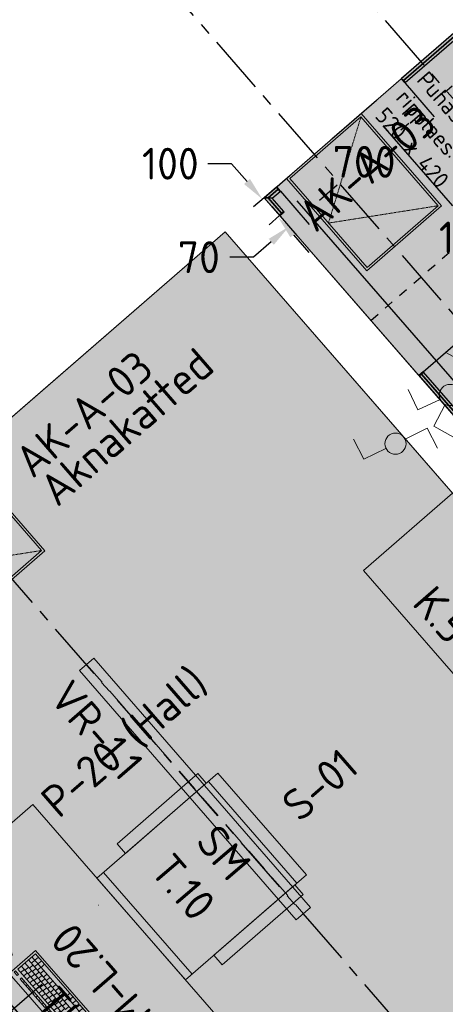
# Model space of a CAD drawing. Header units: millimetres. Extents: x -3074 to 179405, y -22 to 114374.
# Tile 154 of 184: x 151469 to 153274, y 98493 to 102672. Entities that reach past the tile are written whole.
import ezdxf

# ---------------------------------------------------------------- set-up
doc = ezdxf.new("R2010")
doc.units = ezdxf.units.MM
for name, pattern in [('Center', [400, 250, -50, 50, -50]), ('Hidden', [4, 2, -2]), ('Hidden 100.00_ 50.00', [150, 100, -50]), ('Hidden_100', [80, 40, -40])]:
    doc.linetypes.add(name, pattern=pattern)
doc.layers.get('0').update_dxf_attribs({"true_color": 0x000000})
for name, color, linetype, true_color in [('_SA-ELEKTER_pistikupesad', 7, 'Continuous', 0x9900cc), ('_SA-SEIN_tekst', 250, 'Continuous', 0x333333), ('_SA-SISUSTUS_abi', 7, 'Continuous', 0x7f4f3f), ('_SA-SISUSTUS_tekst', 7, 'Continuous', 0x7f4f3f), ('_SA-VALGUSTUS_abi', 7, 'Center', 0xff9f7f)]:
    doc.layers.add(name, color=color, linetype=linetype, true_color=true_color)
for name, color, linetype, lineweight, true_color in [('_SA-LAGI', 7, 'Continuous', 9, 0x5b5b5b), ('_SA-LAGI_eriosade seadmed', 7, 'Continuous', 5, 0x9900cc), ('_SA-LAGI_hatch', 7, 'Continuous', 5, 0x787878), ('_SA-PORAND', 7, 'Continuous', 9, 0x5b5b5b), ('_SA-PORAND_hatch', 254, 'Continuous', 9, 0xbebebe), ('_SA-PORAND_tekst', 7, 'Continuous', 9, 0x5b5b5b), ('_SA-SANTEHN', 7, 'Continuous', 13, 0x4c5f99), ('_SA-SEIN', 250, 'Continuous', 30, 0x333333), ('_SA-SEIN_dim', 1, 'Continuous', 13, 0xff0000), ('_SA-SISUSTUS_lahtine', 7, 'Continuous', 18, 0x7f4f3f), ('_SA-SISUSTUS_seadmed', 7, 'Continuous', 13, 0x9900cc), ('_SA-VALGUSTUS', 20, 'Continuous', 13, 0xff3f00), ('_SA-VALGUSTUS_DIM', 240, 'Continuous', 13, 0xff003f), ('_SA-VALGUSTUS_lulitid', 240, 'Continuous', 9, 0xff003f)]:
    doc.layers.add(name, color=color, linetype=linetype, lineweight=lineweight, true_color=true_color)
doc.styles.add('DIN Pro Light-Light', font='txt')
doc.styles.add('DIN Pro Medium-Medium', font='txt')
doc.dimstyles.new('INP_100_DIM', dxfattribs={"dimtxt": 135, "dimasz": 100, "dimexe": 50, "dimexo": 0.5, "dimgap": 20, "dimtad": 0, "dimtih": 1, "dimtoh": 1, "dimdec": 0, "dimzin": 1, "dimdsep": 46, "dimtxsty": 'DIN Pro Light-Light', "dimcen": 2.5, "dimadec": 1, "dimazin": 1, "dimtfac": 1, "dimtdec": 4, "dimtix": 1, "dimtofl": 0, "dimtmove": 1, "dimatfit": 3, "dimfxl": 1, "dimtolj": 1, "dimtzin": 1, "dimarcsym": 0})
pattern_1 = [(41, (-9.43, -8.2), (-65.605903, 75.47096), [25, -75]), (131, (8.2, -9.43), (-75.47096, -65.605903), [25, -75])]

# ---------------------------------------------------------------- blocks, each defined once
blk = doc.blocks.new('_SA_EL_Töökoht')
at = {"linetype": 'ByBlock', "lineweight": -2}
blk.add_hatch(color=0, dxfattribs=at).paths.add_polyline_path([(-120.3, 33.1), (120.1, 33.1), (120, 35.7), (119.9, 38.4), (119.7, 41.1), (119.4, 43.8), (119.1, 46.5), (118.8, 49.3), (118.3, 52), (117.8, 54.8), (117.2, 57.5), (116.6, 60.3), (115.9, 63.1), (115.1, 65.8), (114.2, 68.6), (113.3, 71.4), (112.3, 74.1), (111.2, 76.9), (110, 79.6), (108.8, 82.3), (107.5, 85), (106.1, 87.7), (104.7, 90.4), (103.2, 93), (101.6, 95.6), (99.9, 98.1), (98.2, 100.6), (96.4, 103.1), (94.5, 105.6), (92.6, 108), (90.6, 110.3), (88.6, 112.6), (86.5, 114.9), (84.3, 117), (82.1, 119.2), (79.8, 121.3), (77.5, 123.3), (75.1, 125.2), (72.7, 127.1), (70.2, 129), (67.7, 130.7), (65.2, 132.4), (62.6, 134), (60, 135.6), (57.3, 137.1), (54.7, 138.5), (52, 139.8), (49.3, 141.1), (46.5, 142.3), (43.8, 143.4), (41, 144.4), (38.3, 145.4), (35.5, 146.3), (32.7, 147.1), (29.9, 147.9), (27.1, 148.6), (24.4, 149.2), (21.6, 149.7), (18.8, 150.2), (16.1, 150.6), (13.3, 150.9), (10.6, 151.2), (7.9, 151.4), (5.2, 151.6), (2.5, 151.7), (-0.1, 151.7), (-2.8, 151.7), (-5.5, 151.6), (-8.2, 151.4), (-10.9, 151.2), (-13.6, 150.9), (-16.3, 150.6), (-19.1, 150.2), (-21.9, 149.7), (-24.6, 149.2), (-27.4, 148.6), (-30.2, 147.9), (-33, 147.1), (-35.8, 146.3), (-38.5, 145.4), (-41.3, 144.4), (-44.1, 143.4), (-46.8, 142.3), (-49.5, 141.1), (-52.3, 139.8), (-54.9, 138.5), (-57.6, 137.1), (-60.3, 135.6), (-62.9, 134), (-65.4, 132.4), (-68, 130.7), (-70.5, 129), (-73, 127.1), (-75.4, 125.2), (-77.8, 123.3), (-80.1, 121.3), (-82.4, 119.2), (-84.6, 117), (-86.7, 114.9), (-88.9, 112.6), (-90.9, 110.3), (-92.9, 108), (-94.8, 105.6), (-96.7, 103.1), (-98.5, 100.6), (-100.2, 98.1), (-101.8, 95.6), (-103.4, 93), (-105, 90.4), (-106.4, 87.7), (-107.8, 85), (-109.1, 82.3), (-110.3, 79.6), (-111.4, 76.9), (-112.5, 74.1), (-113.5, 71.4), (-114.5, 68.6), (-115.3, 65.8), (-116.1, 63.1), (-116.8, 60.3), (-117.5, 57.5), (-118.1, 54.8), (-118.6, 52), (-119, 49.3), (-119.4, 46.5), (-119.7, 43.8), (-120, 41.1), (-120.1, 38.4), (-120.3, 35.7)], flags=0)
at = {"color": 0, "linetype": 'ByBlock', "lineweight": -2}
for p, q in [((0, 139.1), (0, 361)), ((-180, 205), (180, 205)), ((0, 66.1), (0, 0)), ((33.1, 33.1), (-33.1, 33.1))]:
    blk.add_line(p, q, dxfattribs=at)
blk.add_lwpolyline([(-120.3, 33.1), (120.1, 33.1, 0.986995)], format="xyb", close=True, dxfattribs=at)
at = {"color": 0, "linetype": 'ByBlock', "lineweight": -2, "insert": (42.6, 413.9), "char_height": 135, "width": 725.902, "attachment_point": 1, "style": 'DIN Pro Medium-Medium'}
blk.add_mtext('TK', dxfattribs=at)
blk = doc.blocks.new('SM-K.5')
at = {"color": 0, "lineweight": -2}
blk.add_lwpolyline([(-400, 0), (-400, -500), (400, -500), (400, 0)], close=True, dxfattribs=at)
at = {"color": 0, "linetype": 'ByBlock', "lineweight": -2, "insert": (-160.3, -81.8), "char_height": 135, "width": 804.098, "attachment_point": 1, "style": 'DIN Pro Medium-Medium'}
blk.add_mtext('{\\fDIN Pro;SM}\\P{\\fDIN Pro;K.5}\\P', dxfattribs=at)
blk = doc.blocks.new('PC-ekraan+klaviatuur')
at = {"color": 0, "linetype": 'ByBlock', "lineweight": -2}
for p, q in [((91.3, 377.5), (-20.7, 280.1)), ((386.5, 37.8), (91.3, 377.5)), ((28.6, 283.7), (103.3, 348.6)), ((112.3, 277.8), (60.4, 337.5)), ((127.3, 290.8), (75.3, 350.5)), ((82.5, 251.9), (30.6, 311.6)), ((41.6, 268.8), (116.2, 333.6)), ((97.4, 264.9), (45.5, 324.6)), ((54.6, 253.8), (129.2, 318.7)), ((67.5, 238.9), (142.2, 303.8)), ((-20.7, 280.1), (274.5, -59.5)), ((113, 186.7), (187.6, 251.5)), ((128.5, 259.2), (158.4, 285.1)), ((128.5, 259.2), (141.5, 244.2)), ((169.4, 242.3), (130.5, 287.1)), ((141.5, 244.2), (171.4, 270.2)), ((187.6, 251.5), (372.5, 38.8)), ((68.3, 206.8), (74.2, 212)), ((83.8, 220.2), (113.6, 246.2)), ((124.6, 203.4), (85.7, 248.1)), ((96.7, 205.3), (126.6, 231.3)), ((170.5, 210.9), (155.5, 198)), ((157.7, 225.6), (342.7, 12.9)), ((172.7, 238.6), (357.6, 25.8)), ((185.7, 223.6), (200.6, 236.6)), ((198.6, 208.7), (213.6, 221.7)), ((81.3, 191.8), (87.2, 197)), ((97.5, 173.2), (103.4, 178.4)), ((148.4, 114.6), (97.5, 173.2)), ((154.4, 119.8), (103.4, 178.4)), ((113, 186.7), (297.9, -26.1)), ((127.9, 199.6), (312.8, -13.1)), ((132.4, 164.3), (147.4, 177.2)), ((159, 194), (144.1, 181)), ((155.5, 198), (327.7, -0.1)), ((171.8, 179.3), (156.8, 166.3)), ((183.2, 196.3), (168.3, 183.3)), ((195.9, 181.7), (181, 168.7)), ((189.9, 188.5), (204.9, 201.5)), ((202.7, 173.9), (217.6, 186.9)), ((211.6, 193.8), (226.5, 206.8)), ((215.4, 159.3), (230.3, 172.2)), ((110.2, 158.5), (116.2, 163.7)), ((122.9, 143.9), (128.9, 149.1)), ((135.7, 129.3), (141.6, 134.5)), ((145.2, 149.6), (160.1, 162.6)), ((157.9, 135), (172.8, 148)), ((184.5, 164.7), (169.6, 151.7)), ((170.6, 120.3), (185.5, 133.3)), ((197.2, 150), (182.3, 137.1)), ((208.7, 167), (193.7, 154)), ((209.9, 135.4), (195, 122.4)), ((221.4, 152.4), (206.5, 139.4)), ((234.1, 137.7), (219.2, 124.8)), ((228.1, 144.6), (243.1, 157.6)), ((240.9, 130), (255.8, 143)), ((253.6, 115.3), (268.5, 128.3)), ((148.4, 114.6), (154.4, 119.8)), ((151.8, 110.7), (157.7, 115.9)), ((202.7, 52.2), (151.8, 110.7)), ((208.6, 57.4), (157.7, 115.9)), ((164.5, 96.1), (170.4, 101.3)), ((177.2, 81.5), (183.2, 86.7)), ((183.3, 105.7), (198.3, 118.7)), ((196.1, 91.1), (211, 104)), ((222.7, 120.8), (207.7, 107.8)), ((208.8, 76.4), (223.7, 89.4)), ((235.4, 106.1), (220.5, 93.1)), ((246.8, 123.1), (231.9, 110.1)), ((248.1, 91.5), (233.2, 78.5)), ((259.6, 108.5), (244.6, 95.5)), ((272.3, 93.8), (257.4, 80.8)), ((266.3, 100.7), (281.2, 113.7)), ((279, 86.1), (294, 99)), ((291.8, 71.4), (306.7, 84.4)), ((318.7, 70.6), (333.6, 83.6)), ((189.9, 66.8), (195.9, 72)), ((202.7, 52.2), (208.6, 57.4)), ((206, 48.3), (212, 53.5)), ((256.9, -10.3), (206, 48.3)), ((262.9, -5.1), (212, 53.5)), ((221.5, 61.8), (236.4, 74.7)), ((234.2, 47.1), (249.2, 60.1)), ((260.8, 76.8), (245.9, 63.9)), ((247, 32.5), (261.9, 45.5)), ((273.6, 62.2), (258.6, 49.2)), ((285, 79.2), (270.1, 66.2)), ((286.3, 47.6), (271.4, 34.6)), ((297.7, 64.5), (282.8, 51.6)), ((310.5, 49.9), (295.5, 36.9)), ((304.5, 56.8), (319.4, 69.8)), ((317.2, 42.1), (332.1, 55.1)), ((331.6, 55.7), (346.6, 68.7)), ((344.6, 40.8), (359.5, 53.7)), ((218.8, 33.7), (224.7, 38.9)), ((231.5, 19), (237.5, 24.2)), ((244.2, 4.4), (250.2, 9.6)), ((259.7, 17.8), (274.6, 30.8)), ((272.4, 3.2), (287.4, 16.2)), ((274.5, -59.5), (386.5, 37.8)), ((299, 32.9), (284.1, 19.9)), ((285.2, -11.4), (300.1, 1.5)), ((311.8, 18.3), (296.8, 5.3)), ((297.9, -26.1), (372.5, 38.8)), ((323.2, 35.2), (308.3, 22.3)), ((329.9, 27.5), (344.9, 40.5)), ((256.9, -10.3), (262.9, -5.1)), ((269.7, -24.9), (275.6, -19.7)), ((282.4, -39.5), (269.7, -24.9)), ((288.4, -34.4), (275.6, -19.7)), ((288.4, -34.4), (282.4, -39.5)), ((319.3, -81), (345, -110.5)), ((335.7, -99.9), (322.9, -111))]:
    blk.add_line(p, q, dxfattribs=at)
for points in [[(142.2, 303.8), (90.3, 363.5), (15.6, 298.6), (67.5, 238.9)], [(-149.1, 248), (224.8, -182.2), (239.9, -169.1), (-134, 261.1)], [(109.7, 190.4), (70.8, 235.2), (100.6, 261.1), (139.6, 216.3)], [(94.2, 176.9), (55.3, 221.7), (61.3, 226.9), (100.2, 182.1)], [(-9.7, 49.8), (48, -16.5), (66.7, -0.2), (9, 66.1)]]:
    blk.add_lwpolyline(points, close=True, dxfattribs=at)
for points in [[(169.4, 242.3), (184.4, 255.3), (145.4, 300.1), (130.5, 287.1)], [(-55.6, 140.5), (-93.5, 107.5), (93.5, -107.5), (131.4, -74.6)], [(146.4, -61.5), (158.2, -51.3), (-28.8, 163.8), (-40.5, 153.6)]]:
    blk.add_lwpolyline(points, dxfattribs=at)
blk.add_lwpolyline([(311.4, -87.9), (339.7, -63.3, -1), (365.4, -92.8), (337, -117.4, -0.414214), (328, -116.8), (310.7, -97, -0.414214)], format="xyb", close=True, dxfattribs=at)
for centre in [(16.1, 272.8), (29.1, 257.9), (42.1, 243)]:
    blk.add_circle(centre, 1.98, dxfattribs=at)
blk = doc.blocks.new('SM-L.20')
at = {"color": 0, "lineweight": -2}
blk.add_lwpolyline([(-700, -750), (700, -750), (700, 50), (-700, 50)], close=True, dxfattribs=at)
at = {"layer": '_SA-SISUSTUS_seadmed', "xscale": -0.9999999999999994, "rotation": 131.0000000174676}
blk.add_blockref('PC-ekraan+klaviatuur', (0, -35.7), dxfattribs=at)
at = {"color": 0, "linetype": 'ByBlock', "lineweight": -2, "insert": (-403.7, -419.7), "char_height": 135, "width": 1661.311, "attachment_point": 1, "style": 'DIN Pro Medium-Medium'}
blk.add_mtext('SM-L.20', dxfattribs=at)
blk = doc.blocks.new('SM-T.10')
at = {"color": 0, "linetype": 'ByBlock', "lineweight": -2}
for p, q in [((-285.9, 0), (-285.9, -680)), ((285.9, 0), (-285.9, 0)), ((285.9, 0), (285.9, -680)), ((285.9, -54.1), (-285.9, -54.1)), ((-285.9, -642.8), (285.9, -642.8)), ((-285.9, -680), (285.9, -680))]:
    blk.add_line(p, q, dxfattribs=at)
at = {"color": 0, "lineweight": -2}
blk.add_line((-193.8, -749.9), (-195, -749.9), dxfattribs=at)
at = {"color": 0, "linetype": 'ByBlock', "lineweight": -2}
for points in [[(-340, -520), (-340, -65.6), (-285.9, -65.6), (-285.9, -520)], [(340, -520), (340, -65.6), (285.9, -65.6), (285.9, -520)]]:
    blk.add_lwpolyline(points, close=True, dxfattribs=at)
at = {"color": 0, "linetype": 'ByBlock', "lineweight": -2, "insert": (-15, -136.2), "char_height": 135, "width": 962.918, "attachment_point": 2, "rotation": 359.5198, "style": 'DIN Pro Medium-Medium'}
blk.add_mtext('{\\fDIN Pro;SM}\\P{\\fDIN Pro;T.10}\\P', dxfattribs=at)
blk = doc.blocks.new('*D95')
at = {"layer": '_SA-SANTEHN', "color": 0, "lineweight": -2}
for p, q in [((149902.2, 99652.8), (149790.5, 99555.6)), ((149893.8, 99513), (151219.8, 97987.7)), ((152780.2, 96192.6), (151454.2, 97718)), ((152919.8, 96181.5), (152808, 96084.4))]:
    blk.add_line(p, q, dxfattribs=at)
at = {"layer": '_SA-SANTEHN', "color": 0}
for points in [[(149906.4, 99523.9), (149881.3, 99502), (149828.2, 99588.5)], [(152767.6, 96181.7), (152792.7, 96203.6), (152845.8, 96117.2)]]:
    blk.add_solid(points, dxfattribs=at)
at = {"layer": 'Defpoints', "color": 0}
for p in [(149902.6, 99653.1), (149828.2, 99588.5), (152920.1, 96181.8)]:
    blk.add_point(p, dxfattribs=at)
at = {"layer": '_SA-SANTEHN', "color": 0, "insert": (151337, 97852.8), "char_height": 135, "attachment_point": 5, "style": 'DIN Pro Light-Light'}
blk.add_mtext('\\A1;4600', dxfattribs=at)
blk = doc.blocks.new('*D96')
at = {"layer": '_SA-SANTEHN', "color": 0, "lineweight": -2}
for p, q in [((152506.7, 101916.8), (152616.4, 102012.2)), ((152644.3, 101903.9), (153970.6, 100378.2)), ((155531.3, 98582.8), (154205, 100108.5)), ((155524.9, 98444.8), (155634.6, 98540.2))]:
    blk.add_line(p, q, dxfattribs=at)
at = {"layer": '_SA-SANTEHN', "color": 0}
for points in [[(152656.9, 101914.9), (152631.7, 101893), (152578.7, 101979.4)], [(155518.7, 98571.9), (155543.9, 98593.8), (155596.9, 98507.4)]]:
    blk.add_solid(points, dxfattribs=at)
at = {"layer": 'Defpoints', "color": 0}
for p in [(152578.7, 101979.4), (152506.3, 101916.5), (155524.5, 98444.5)]:
    blk.add_point(p, dxfattribs=at)
at = {"layer": '_SA-SANTEHN', "color": 0, "insert": (154087.8, 100243.4), "char_height": 135, "attachment_point": 5, "style": 'DIN Pro Light-Light'}
blk.add_mtext('\\A1;4600', dxfattribs=at)
blk = doc.blocks.new('*D125')
at = {"layer": '_SA-SEIN_dim', "color": 0, "lineweight": -2}
for p, q in [((153180.9, 101177.9), (153369.2, 101341.6)), ((153397.1, 101233.3), (153449.5, 101172.9)), ((153364.6, 100966.5), (153552.9, 101130.2)), ((153515.2, 101097.4), (153580.8, 101022)), ((153580.8, 101022), (153680.8, 101022))]:
    blk.add_line(p, q, dxfattribs=at)
at = {"layer": '_SA-SEIN_dim', "color": 0}
for points in [[(153409.6, 101244.2), (153384.5, 101222.3), (153331.5, 101308.7)], [(153437, 101162), (153462.1, 101183.8), (153515.2, 101097.4)]]:
    blk.add_solid(points, dxfattribs=at)
at = {"layer": 'Defpoints', "color": 0}
for p in [(153180.5, 101177.5), (153515.2, 101097.4), (153364.2, 100966.2)]:
    blk.add_point(p, dxfattribs=at)
at = {"layer": '_SA-SEIN_dim', "color": 0, "insert": (153840.3, 101022), "char_height": 135, "attachment_point": 5, "style": 'DIN Pro Light-Light'}
blk.add_mtext('\\A1;280', dxfattribs=at)
blk = doc.blocks.new('*D126')
at = {"layer": '_SA-SEIN_dim', "color": 0, "lineweight": -2}
for p, q in [((152367.6, 102060.9), (152267.6, 102060.9)), ((152433.2, 101985.4), (152367.6, 102060.9)), ((152506, 101916.2), (152461.1, 101877.1)), ((152571.6, 101840.7), (152526.7, 101801.7)), ((152630, 101759), (152695.6, 101683.5))]:
    blk.add_line(p, q, dxfattribs=at)
at = {"layer": '_SA-SEIN_dim', "color": 0}
for points in [[(152420.6, 101974.5), (152445.8, 101996.3), (152498.8, 101909.9)], [(152642.6, 101769.9), (152617.4, 101748.1), (152564.4, 101834.5)]]:
    blk.add_solid(points, dxfattribs=at)
at = {"layer": 'Defpoints', "color": 0}
for p in [(152498.8, 101909.9), (152506.3, 101916.5), (152571.9, 101841)]:
    blk.add_point(p, dxfattribs=at)
at = {"layer": '_SA-SEIN_dim', "color": 0, "insert": (152108, 102060.9), "char_height": 135, "attachment_point": 5, "style": 'DIN Pro Light-Light'}
blk.add_mtext('\\A1;100', dxfattribs=at)
blk = doc.blocks.new('*D127')
at = {"layer": '_SA-SEIN_dim', "color": 0, "lineweight": -2}
for p, q in [((152740.5, 101905.4), (152816.2, 101970.8)), ((152575.2, 101943.9), (152697.4, 101802.3)), ((152538.8, 101879.1), (152644.5, 101756.6)), ((152536.1, 101729.2), (152460.4, 101663.9)), ((152460.4, 101663.9), (152360.4, 101663.9))]:
    blk.add_line(p, q, dxfattribs=at)
at = {"layer": '_SA-SEIN_dim', "color": 0}
for points in [[(152729.6, 101918.1), (152751.4, 101892.8), (152664.8, 101840.1)], [(152547, 101716.6), (152525.2, 101741.8), (152611.8, 101794.5)]]:
    blk.add_solid(points, dxfattribs=at)
at = {"layer": 'Defpoints', "color": 0}
for p in [(152574.9, 101944.3), (152538.5, 101879.5), (152611.8, 101794.5)]:
    blk.add_point(p, dxfattribs=at)
at = {"layer": '_SA-SEIN_dim', "color": 0, "insert": (152229, 101663.9), "char_height": 135, "attachment_point": 5, "style": 'DIN Pro Light-Light'}
blk.add_mtext('\\A1;70', dxfattribs=at)
blk = doc.blocks.new('*D128')
at = {"layer": '_SA-SEIN_dim', "color": 0, "lineweight": -2}
for p, q in [((153103.5, 102403.2), (153227.5, 102259.4)), ((153119.1, 102232), (153086.2, 102203.6)), ((152575.2, 101943.9), (152697.4, 101802.3)), ((152740.5, 101905.4), (152773.4, 101933.9))]:
    blk.add_line(p, q, dxfattribs=at)
at = {"layer": '_SA-SEIN_dim', "color": 0}
for points in [[(153130, 102219.4), (153108.2, 102244.6), (153194.9, 102297.3)], [(152729.6, 101918.1), (152751.4, 101892.8), (152664.8, 101840.1)]]:
    blk.add_solid(points, dxfattribs=at)
at = {"layer": 'Defpoints', "color": 0}
for p in [(153103.2, 102403.6), (152574.9, 101944.3), (152664.8, 101840.1)]:
    blk.add_point(p, dxfattribs=at)
at = {"layer": '_SA-SEIN_dim', "color": 0, "insert": (152929.8, 102068.7), "char_height": 135, "attachment_point": 5, "style": 'DIN Pro Light-Light'}
blk.add_mtext('\\A1;700', dxfattribs=at)
blk = doc.blocks.new('*D129')
at = {"layer": '_SA-SEIN_dim', "color": 0, "lineweight": -2}
for p, q in [((153631.8, 102862.4), (153757.6, 102716.6)), ((153649.2, 102689.1), (153616.3, 102660.7)), ((153103.5, 102403.2), (153227.5, 102259.4)), ((153270.6, 102362.6), (153303.5, 102391))]:
    blk.add_line(p, q, dxfattribs=at)
at = {"layer": '_SA-SEIN_dim', "color": 0}
for points in [[(153660.1, 102676.5), (153638.3, 102701.7), (153725, 102754.4)], [(153259.7, 102375.2), (153281.5, 102350), (153194.9, 102297.3)]]:
    blk.add_solid(points, dxfattribs=at)
at = {"layer": 'Defpoints', "color": 0}
for p in [(153631.5, 102862.8), (153103.2, 102403.6), (153194.9, 102297.3)]:
    blk.add_point(p, dxfattribs=at)
at = {"layer": '_SA-SEIN_dim', "color": 0, "insert": (153459.9, 102525.9), "char_height": 135, "attachment_point": 5, "style": 'DIN Pro Light-Light'}
blk.add_mtext('\\A1;700', dxfattribs=at)
blk = doc.blocks.new('*D503')
at = {"layer": '_SA-VALGUSTUS_DIM', "color": 0, "lineweight": -2}
for p, q in [((152793.5, 102166.1), (152981.8, 102329.8)), ((153009.7, 102221.5), (153304.5, 101882.4)), ((153833.7, 101273.6), (153538.9, 101612.7)), ((153748.7, 101067.3), (153937, 101231))]:
    blk.add_line(p, q, dxfattribs=at)
at = {"layer": '_SA-VALGUSTUS_DIM', "color": 0}
for points in [[(153022.3, 102232.5), (152997.1, 102210.6), (152944.1, 102297)], [(153821.1, 101262.7), (153846.3, 101284.6), (153899.3, 101198.2)]]:
    blk.add_solid(points, dxfattribs=at)
at = {"layer": 'Defpoints', "color": 0}
for p in [(152944.1, 102297), (152793.1, 102165.8), (153748.4, 101066.9)]:
    blk.add_point(p, dxfattribs=at)
at = {"layer": '_SA-VALGUSTUS_DIM', "color": 0, "insert": (153421.7, 101747.6), "char_height": 135, "attachment_point": 5, "style": 'DIN Pro Light-Light'}
blk.add_mtext('\\A1;1456', dxfattribs=at)
blk = doc.blocks.new('_SA Lyliti(syvistatud) 2xVeksel')
at = {"linetype": 'ByBlock', "lineweight": -2}
blk.add_hatch(color=0, dxfattribs=at).paths.add_polyline_path([(75, 0), (75, 1.7), (75, 3.3), (74.9, 5), (74.7, 6.7), (74.5, 8.5), (74.3, 10.2), (74.1, 11.9), (73.8, 13.7), (73.4, 15.4), (73, 17.1), (72.6, 18.9), (72.1, 20.6), (71.6, 22.4), (71, 24.1), (70.4, 25.9), (69.8, 27.6), (69, 29.3), (68.3, 31.1), (67.5, 32.8), (66.6, 34.5), (65.7, 36.1), (64.8, 37.8), (63.8, 39.4), (62.8, 41.1), (61.7, 42.7), (60.6, 44.2), (59.4, 45.8), (58.2, 47.3), (57, 48.8), (55.7, 50.2), (54.4, 51.7), (53.1, 53.1), (51.7, 54.4), (50.2, 55.7), (48.8, 57), (47.3, 58.2), (45.8, 59.4), (44.2, 60.6), (42.7, 61.7), (41.1, 62.8), (39.4, 63.8), (37.8, 64.8), (36.1, 65.7), (34.5, 66.6), (32.8, 67.5), (31.1, 68.3), (29.3, 69), (27.6, 69.8), (25.9, 70.4), (24.1, 71), (22.4, 71.6), (20.6, 72.1), (18.9, 72.6), (17.1, 73), (15.4, 73.4), (13.7, 73.8), (11.9, 74.1), (10.2, 74.3), (8.5, 74.5), (6.7, 74.7), (5, 74.9), (3.3, 75), (1.7, 75), (0, 75), (-1.7, 75), (-3.3, 75), (-5, 74.9), (-6.7, 74.7), (-8.5, 74.5), (-10.2, 74.3), (-11.9, 74.1), (-13.7, 73.8), (-15.4, 73.4), (-17.1, 73), (-18.9, 72.6), (-20.6, 72.1), (-22.4, 71.6), (-24.1, 71), (-25.9, 70.4), (-27.6, 69.8), (-29.3, 69), (-31.1, 68.3), (-32.8, 67.5), (-34.5, 66.6), (-36.1, 65.7), (-37.8, 64.8), (-39.4, 63.8), (-41.1, 62.8), (-42.7, 61.7), (-44.2, 60.6), (-45.8, 59.4), (-47.3, 58.2), (-48.8, 57), (-50.2, 55.7), (-51.7, 54.4), (-53.1, 53.1), (-54.4, 51.7), (-55.7, 50.2), (-57, 48.8), (-58.2, 47.3), (-59.4, 45.8), (-60.6, 44.2), (-61.7, 42.7), (-62.8, 41.1), (-63.8, 39.4), (-64.8, 37.8), (-65.7, 36.1), (-66.6, 34.5), (-67.5, 32.8), (-68.3, 31.1), (-69, 29.3), (-69.8, 27.6), (-70.4, 25.9), (-71, 24.1), (-71.6, 22.4), (-72.1, 20.6), (-72.6, 18.9), (-73, 17.1), (-73.4, 15.4), (-73.8, 13.7), (-74.1, 11.9), (-74.3, 10.2), (-74.5, 8.5), (-74.7, 6.7), (-74.9, 5), (-75, 3.3), (-75, 1.7), (-75, 0), (-75, -1.7), (-75, -3.3), (-74.9, -5), (-74.7, -6.7), (-74.5, -8.5), (-74.3, -10.2), (-74.1, -11.9), (-73.8, -13.7), (-73.4, -15.4), (-73, -17.1), (-72.6, -18.9), (-72.1, -20.6), (-71.6, -22.4), (-71, -24.1), (-70.4, -25.9), (-69.8, -27.6), (-69, -29.3), (-68.3, -31.1), (-67.5, -32.8), (-66.6, -34.5), (-65.7, -36.1), (-64.8, -37.8), (-63.8, -39.4), (-62.8, -41.1), (-61.7, -42.7), (-60.6, -44.2), (-59.4, -45.8), (-58.2, -47.3), (-57, -48.8), (-55.7, -50.2), (-54.4, -51.7), (-53.1, -53.1), (-51.7, -54.4), (-50.2, -55.7), (-48.8, -57), (-47.3, -58.2), (-45.8, -59.4), (-44.2, -60.6), (-42.7, -61.7), (-41.1, -62.8), (-39.4, -63.8), (-37.8, -64.8), (-36.1, -65.7), (-34.5, -66.6), (-32.8, -67.5), (-31.1, -68.3), (-29.3, -69), (-27.6, -69.8), (-25.9, -70.4), (-24.1, -71), (-22.4, -71.6), (-20.6, -72.1), (-18.9, -72.6), (-17.1, -73), (-15.4, -73.4), (-13.7, -73.8), (-11.9, -74.1), (-10.2, -74.3), (-8.5, -74.5), (-6.7, -74.7), (-5, -74.9), (-3.3, -75), (-1.7, -75), (0, -75), (1.7, -75), (3.3, -75), (5, -74.9), (6.7, -74.7), (8.5, -74.5), (10.2, -74.3), (11.9, -74.1), (13.7, -73.8), (15.4, -73.4), (17.1, -73), (18.9, -72.6), (20.6, -72.1), (22.4, -71.6), (24.1, -71), (25.9, -70.4), (27.6, -69.8), (29.3, -69), (31.1, -68.3), (32.8, -67.5), (34.5, -66.6), (36.1, -65.7), (37.8, -64.8), (39.4, -63.8), (41.1, -62.8), (42.7, -61.7), (44.2, -60.6), (45.8, -59.4), (47.3, -58.2), (48.8, -57), (50.2, -55.7), (51.7, -54.4), (53.1, -53.1), (54.4, -51.7), (55.7, -50.2), (57, -48.8), (58.2, -47.3), (59.4, -45.8), (60.6, -44.2), (61.7, -42.7), (62.8, -41.1), (63.8, -39.4), (64.8, -37.8), (65.7, -36.1), (66.6, -34.5), (67.5, -32.8), (68.3, -31.1), (69, -29.3), (69.8, -27.6), (70.4, -25.9), (71, -24.1), (71.6, -22.4), (72.1, -20.6), (72.6, -18.9), (73, -17.1), (73.4, -15.4), (73.8, -13.7), (74.1, -11.9), (74.3, -10.2), (74.5, -8.5), (74.7, -6.7), (74.9, -5), (75, -3.3), (75, -1.7)], flags=0)
at = {"color": 0, "linetype": 'ByBlock', "lineweight": -2}
for p, q in [((-81.1, 235.7), (-232.6, 187.2)), ((-24.4, 70.9), (-81.1, 235.7)), ((24.4, 70.9), (81.1, 235.7)), ((81.1, 235.7), (232.6, 187.2)), ((-24.4, -70.9), (-81.1, -235.7)), ((24.4, -70.9), (81.1, -235.7)), ((-81.1, -235.7), (-232.6, -187.2)), ((81.1, -235.7), (232.6, -187.2))]:
    blk.add_line(p, q, dxfattribs=at)
blk.add_circle((0, 0), 75, dxfattribs=at)
blk = doc.blocks.new('_SA Lyliti(syvistatud) 1xVeksel')
at = {"linetype": 'ByBlock', "lineweight": -2}
blk.add_hatch(color=0, dxfattribs=at).paths.add_polyline_path([(75, 0), (75, 1.7), (75, 3.3), (74.9, 5), (74.7, 6.7), (74.5, 8.5), (74.3, 10.2), (74.1, 11.9), (73.8, 13.7), (73.4, 15.4), (73, 17.1), (72.6, 18.9), (72.1, 20.6), (71.6, 22.4), (71, 24.1), (70.4, 25.9), (69.8, 27.6), (69, 29.3), (68.3, 31.1), (67.5, 32.8), (66.6, 34.5), (65.7, 36.1), (64.8, 37.8), (63.8, 39.4), (62.8, 41.1), (61.7, 42.7), (60.6, 44.2), (59.4, 45.8), (58.2, 47.3), (57, 48.8), (55.7, 50.2), (54.4, 51.7), (53.1, 53.1), (51.7, 54.4), (50.2, 55.7), (48.8, 57), (47.3, 58.2), (45.8, 59.4), (44.2, 60.6), (42.7, 61.7), (41.1, 62.8), (39.4, 63.8), (37.8, 64.8), (36.1, 65.7), (34.5, 66.6), (32.8, 67.5), (31.1, 68.3), (29.3, 69), (27.6, 69.8), (25.9, 70.4), (24.1, 71), (22.4, 71.6), (20.6, 72.1), (18.9, 72.6), (17.1, 73), (15.4, 73.4), (13.7, 73.8), (11.9, 74.1), (10.2, 74.3), (8.5, 74.5), (6.7, 74.7), (5, 74.9), (3.3, 75), (1.7, 75), (0, 75), (-1.7, 75), (-3.3, 75), (-5, 74.9), (-6.7, 74.7), (-8.5, 74.5), (-10.2, 74.3), (-11.9, 74.1), (-13.7, 73.8), (-15.4, 73.4), (-17.1, 73), (-18.9, 72.6), (-20.6, 72.1), (-22.4, 71.6), (-24.1, 71), (-25.9, 70.4), (-27.6, 69.8), (-29.3, 69), (-31.1, 68.3), (-32.8, 67.5), (-34.5, 66.6), (-36.1, 65.7), (-37.8, 64.8), (-39.4, 63.8), (-41.1, 62.8), (-42.7, 61.7), (-44.2, 60.6), (-45.8, 59.4), (-47.3, 58.2), (-48.8, 57), (-50.2, 55.7), (-51.7, 54.4), (-53.1, 53.1), (-54.4, 51.7), (-55.7, 50.2), (-57, 48.8), (-58.2, 47.3), (-59.4, 45.8), (-60.6, 44.2), (-61.7, 42.7), (-62.8, 41.1), (-63.8, 39.4), (-64.8, 37.8), (-65.7, 36.1), (-66.6, 34.5), (-67.5, 32.8), (-68.3, 31.1), (-69, 29.3), (-69.8, 27.6), (-70.4, 25.9), (-71, 24.1), (-71.6, 22.4), (-72.1, 20.6), (-72.6, 18.9), (-73, 17.1), (-73.4, 15.4), (-73.8, 13.7), (-74.1, 11.9), (-74.3, 10.2), (-74.5, 8.5), (-74.7, 6.7), (-74.9, 5), (-75, 3.3), (-75, 1.7), (-75, 0), (-75, -1.7), (-75, -3.3), (-74.9, -5), (-74.7, -6.7), (-74.5, -8.5), (-74.3, -10.2), (-74.1, -11.9), (-73.8, -13.7), (-73.4, -15.4), (-73, -17.1), (-72.6, -18.9), (-72.1, -20.6), (-71.6, -22.4), (-71, -24.1), (-70.4, -25.9), (-69.8, -27.6), (-69, -29.3), (-68.3, -31.1), (-67.5, -32.8), (-66.6, -34.5), (-65.7, -36.1), (-64.8, -37.8), (-63.8, -39.4), (-62.8, -41.1), (-61.7, -42.7), (-60.6, -44.2), (-59.4, -45.8), (-58.2, -47.3), (-57, -48.8), (-55.7, -50.2), (-54.4, -51.7), (-53.1, -53.1), (-51.7, -54.4), (-50.2, -55.7), (-48.8, -57), (-47.3, -58.2), (-45.8, -59.4), (-44.2, -60.6), (-42.7, -61.7), (-41.1, -62.8), (-39.4, -63.8), (-37.8, -64.8), (-36.1, -65.7), (-34.5, -66.6), (-32.8, -67.5), (-31.1, -68.3), (-29.3, -69), (-27.6, -69.8), (-25.9, -70.4), (-24.1, -71), (-22.4, -71.6), (-20.6, -72.1), (-18.9, -72.6), (-17.1, -73), (-15.4, -73.4), (-13.7, -73.8), (-11.9, -74.1), (-10.2, -74.3), (-8.5, -74.5), (-6.7, -74.7), (-5, -74.9), (-3.3, -75), (-1.7, -75), (0, -75), (1.7, -75), (3.3, -75), (5, -74.9), (6.7, -74.7), (8.5, -74.5), (10.2, -74.3), (11.9, -74.1), (13.7, -73.8), (15.4, -73.4), (17.1, -73), (18.9, -72.6), (20.6, -72.1), (22.4, -71.6), (24.1, -71), (25.9, -70.4), (27.6, -69.8), (29.3, -69), (31.1, -68.3), (32.8, -67.5), (34.5, -66.6), (36.1, -65.7), (37.8, -64.8), (39.4, -63.8), (41.1, -62.8), (42.7, -61.7), (44.2, -60.6), (45.8, -59.4), (47.3, -58.2), (48.8, -57), (50.2, -55.7), (51.7, -54.4), (53.1, -53.1), (54.4, -51.7), (55.7, -50.2), (57, -48.8), (58.2, -47.3), (59.4, -45.8), (60.6, -44.2), (61.7, -42.7), (62.8, -41.1), (63.8, -39.4), (64.8, -37.8), (65.7, -36.1), (66.6, -34.5), (67.5, -32.8), (68.3, -31.1), (69, -29.3), (69.8, -27.6), (70.4, -25.9), (71, -24.1), (71.6, -22.4), (72.1, -20.6), (72.6, -18.9), (73, -17.1), (73.4, -15.4), (73.8, -13.7), (74.1, -11.9), (74.3, -10.2), (74.5, -8.5), (74.7, -6.7), (74.9, -5), (75, -3.3), (75, -1.7)], flags=0)
at = {"color": 0, "linetype": 'ByBlock', "lineweight": -2}
for p, q in [((24.4, 70.9), (81.1, 235.7)), ((81.1, 235.7), (232.6, 187.2)), ((-24.4, -70.9), (-81.1, -235.7)), ((-81.1, -235.7), (-232.6, -187.2))]:
    blk.add_line(p, q, dxfattribs=at)
blk.add_circle((0, 0), 75, dxfattribs=at)
blk = doc.blocks.new('VR-1.1')
at = {"color": 0, "linetype": 'Hidden 100.00_ 50.00', "lineweight": -2}
blk.add_line((97, -19), (1499, -19), dxfattribs=at)
at = {"color": 0, "lineweight": -2}
blk.add_lwpolyline([(97, -59), (97, 21), (1499, 21), (1499, -59)], close=True, dxfattribs=at)
at = {"color": 0, "lineweight": -2, "insert": (97, -102.5), "char_height": 135, "width": 1330.82, "attachment_point": 1, "style": 'DIN Pro Medium-Medium'}
blk.add_mtext('VR-1.1', dxfattribs=at)
blk = doc.blocks.new('Puhastusluuk ripplaes 520 x 420')
at = {"layer": '_SA-LAGI_eriosade seadmed'}
for points in [[(-471.8, 146.4), (-79.3, 487.6), (196.2, 170.6), (-196.2, -170.6)], [(-457.7, 145.4), (-80.3, 473.4), (182.1, 171.6), (-195.2, -156.5)]]:
    blk.add_lwpolyline(points, close=True, dxfattribs=at)
at = {"layer": '_SA-LAGI_eriosade seadmed', "linetype": 'Hidden'}
blk.add_lwpolyline([(-457.7, 145.4), (-6.6, 7.5), (-80.3, 473.4)], dxfattribs=at)

msp = doc.modelspace()

# ---------------------------------------------------------------- hatches: boundary and pattern name
at = {"layer": '_SA-LAGI_hatch'}
h = msp.add_hatch(dxfattribs=at)
h.set_pattern_fill('Plus', color=256, scale=100, angle=41, style=0, pattern_type=2)
h.set_pattern_definition(pattern_1)
h.paths.add_polyline_path([(152506.3, 101916.5), (159295, 107817.8), (159910, 108352.4), (160049.6, 108191.9), (160159.3, 108065.6), (160461.2, 108328.1), (164161.4, 104071.5), (156455.8, 97373.1), (152506.3, 101916.5)], flags=0)
h.paths.add_polyline_path([(154271.8, 102126.2), (156909.2, 99092.3), (162856.3, 104262), (160218.9, 107295.9)], flags=0)
at = {"layer": '_SA-LAGI_hatch', "true_color": 0x989898}
h = msp.add_hatch(dxfattribs=at)
h.set_pattern_fill('Plus', color=252, scale=100, angle=41, style=0, pattern_type=2)
h.set_pattern_definition(pattern_1)
h.paths.add_polyline_path([(150068.6, 99797.4), (152340.3, 101772.2), (154879.3, 98851.4), (154577.4, 98589), (154905.4, 98211.6), (155207.3, 98474.1), (156289.8, 97228.8), (154018.1, 95254.1)], flags=0)
at = {"layer": '_SA-PORAND_hatch', "true_color": 0xf1f1e1}
for points in [[(164161.4, 104071.5), (156659.6, 97550.3), (153615.5, 101052.1), (153411.7, 100875), (152506.3, 101916.5), (158861, 107440.5), (159910, 108352.4), (160048.5, 108193.3), (160159.3, 108065.6), (160461.2, 108328.1)], [(153062, 100942), (154879.3, 98851.4), (154577.4, 98589), (154905.4, 98211.7), (155207.3, 98474.1), (156289.8, 97228.8), (155966.6, 96947.9), (155111.2, 96204.3), (154018.1, 95254.1), (150790.3, 98967.2), (150134.2, 99722), (150068.6, 99797.4), (150258.7, 99962.7), (150924.1, 100541.1), (151589.4, 101119.4), (152254.8, 101697.8), (152340.3, 101772.2), (152405.9, 101696.7)]]:
    msp.add_hatch(color=7, dxfattribs=at).paths.add_polyline_path(points, flags=0)

# ---------------------------------------------------------------- linework, layer by layer
at = {"layer": '_SA-LAGI'}
msp.add_lwpolyline([(152506.3, 101916.5), (159295, 107817.8), (159910, 108352.4), (160049.6, 108191.9), (160159.3, 108065.6), (160461.2, 108328.1), (164161.4, 104071.5), (156455.8, 97373.1), (152506.3, 101916.5)], close=True, dxfattribs=at)
msp.add_lwpolyline([(150068.6, 99797.4), (152340.3, 101772.2), (154879.3, 98851.4), (154577.4, 98589), (154905.4, 98211.6), (155207.3, 98474.1), (156289.8, 97228.8), (154018.1, 95254.1), (150068.6, 99797.4), (150068.6, 99797.4)], dxfattribs=at)
at = {"layer": '_SA-PORAND'}
for points in [[(164161.4, 104071.5), (156659.6, 97550.3), (153615.5, 101052.1), (153411.7, 100875), (152506.3, 101916.5), (158861, 107440.5), (159910, 108352.4), (160048.5, 108193.3), (160159.3, 108065.6), (160461.2, 108328.1)], [(153062, 100942), (154879.3, 98851.4), (154577.4, 98589), (154905.4, 98211.7), (155207.3, 98474.1), (156289.8, 97228.8), (154018.1, 95254.1), (150068.6, 99797.4), (151589.4, 101119.4), (152340.3, 101772.2)]]:
    msp.add_lwpolyline(points, close=True, dxfattribs=at)
at = {"layer": '_SA-SEIN'}
for points in [[(153089, 102423), (153096.9, 102413.9), (153622.1, 102870.5), (153614.3, 102879.6)], [(153096.9, 102413.9), (153104.7, 102404.9), (153630, 102861.5), (153622.1, 102870.5)], [(153089, 102423), (153087.5, 102421.7), (153103.2, 102403.6), (153104.7, 102404.9)], [(152557.7, 101961.1), (152506.3, 101916.5), (152523.3, 101915.3), (152565.5, 101952.1)], [(152565.5, 101952.1), (152523.3, 101915.3), (152540.2, 101914.1), (152573.4, 101943)], [(152559.2, 101962.4), (152557.7, 101961.1), (152573.4, 101943), (152574.9, 101944.3)], [(152570.6, 101842.5), (152579.7, 101850.4), (152523.3, 101915.3), (152506.3, 101916.5)], [(152579.7, 101850.4), (152588.7, 101858.3), (152540.2, 101914.1), (152523.3, 101915.3)], [(152570.6, 101842.5), (152571.9, 101841), (152590.1, 101856.8), (152588.7, 101858.3)], [(153162.4, 101161.8), (153163.7, 101160.3), (153181.8, 101176), (153180.5, 101177.5)], [(153355.2, 100958.3), (153364.2, 100966.2), (153181.8, 101176), (153172.8, 101168.2)], [(153346.1, 100950.5), (153355.2, 100958.3), (153172.8, 101168.2), (153163.7, 101160.3)]]:
    msp.add_lwpolyline(points, close=True, dxfattribs=at)
at = {"layer": '_SA-SISUSTUS_abi', "linetype": 'Hidden_100'}
msp.add_line((152959, 101395.8), (160664.6, 108094.1), dxfattribs=at)
at = {"layer": '_SA-VALGUSTUS_abi'}
for p, q in [((157120.7, 97951.1), (151870, 103991.3)), ((156667.9, 97557.5), (151417.2, 103597.7)), ((151095, 100689.7), (155051.1, 96138.8))]:
    msp.add_line(p, q, dxfattribs=at)

# ---------------------------------------------------------------- block references
at = {"layer": '_SA-ELEKTER_pistikupesad', "rotation": 311.0261604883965}
msp.add_blockref('_SA_EL_Töökoht', (151290.2, 98341.8), dxfattribs=at)
at = {"layer": '_SA-LAGI_eriosade seadmed', "rotation": 270.0000000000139}
for p in [(152771.2, 101802.2, 2700), (151087.7, 100338.8, 2700)]:
    msp.add_blockref('Puhastusluuk ripplaes 520 x 420', p, dxfattribs=at)
at = {"layer": '_SA-SISUSTUS_lahtine'}
for name, p, rotation in [('SM-K.5', (153567.2, 100360.9), 310.9999905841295), ('SM-T.10', (152497.7, 99259), 310.9999999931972), ('SM-L.20', (151418.5, 98320.8), 130.9999999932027)]:
    msp.add_blockref(name, p, dxfattribs=dict(at, rotation=rotation))
at = {"layer": '_SA-VALGUSTUS', "rotation": 311.0000000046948}
msp.add_blockref('VR-1.1', (151703.5, 100021.4), dxfattribs=at)
at = {"layer": '_SA-VALGUSTUS_lulitid', "zscale": 0.6000000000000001}
for name, p, xscale, yscale, rotation in [('_SA Lyliti(syvistatud) 2xVeksel', (153293.8, 101079.2), 0.6000000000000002, 0.6000000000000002, 313.6649052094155), ('_SA Lyliti(syvistatud) 1xVeksel', (153063, 100872.4), 0.5999999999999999, 0.5999999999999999, 135.0000000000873)]:
    msp.add_blockref(name, p, dxfattribs=dict(at, xscale=xscale, yscale=yscale, rotation=rotation))

# ---------------------------------------------------------------- texts
at = {"layer": '_SA-LAGI_eriosade seadmed', "insert": (153201.4, 102459.8), "char_height": 70, "width": 1353.333, "attachment_point": 1, "rotation": 311, "style": 'DIN Pro Light-Light'}
msp.add_mtext('{\\fDIN Pro;Puhastusluuk }\\P{\\fDIN Pro;ripplaes:}\\P{\\fDIN Pro;520 x 420}\\P', dxfattribs=at)
at = {"layer": '_SA-PORAND_tekst', "insert": (151546.8, 99379.6), "char_height": 135, "width": 2065.574, "attachment_point": 1, "rotation": 41, "style": 'DIN Pro Medium-Medium'}
msp.add_mtext('P-20 (Hall)', dxfattribs=at)
at = {"layer": '_SA-SEIN_tekst', "color": 1, "true_color": 0xff0000, "insert": (152568.8, 99362.7), "char_height": 135, "width": 988.525, "attachment_point": 1, "rotation": 41, "style": 'DIN Pro Medium-Medium'}
msp.add_mtext('S-01', dxfattribs=at)
at = {"layer": '_SA-SISUSTUS_tekst', "char_height": 135, "attachment_point": 1, "rotation": 40.9865, "style": 'DIN Pro Medium-Medium'}
for s, insert, width in [('AK-A-03', (152634.9, 101866), 1693.77), ('Aknakatted', (151539.9, 100702.2), 2176.23), ('AK-A-03', (151434.9, 100822.9), 1693.77)]:
    msp.add_mtext(s, dxfattribs=dict(at, insert=insert, width=width))

# ---------------------------------------------------------------- dimensions: what is measured, and where the dimension line sits
at = {"layer": '_SA-SANTEHN'}
for base, p1, p2, angle, picture, middle in [((152578.7, 101979.4), (155524.5, 98444.5), (152506.3, 101916.5), 131, '*D96', (154087.8, 100243.4)), ((149828.2285, 99588.451), (152920.1382, 96181.8097), (149902.5943, 99653.0963), 311, '*D95', (151337.0004, 97852.8078))]:
    dim = msp.add_linear_dim(base=base, p1=p1, p2=p2, angle=angle, dimstyle='INP_100_DIM', override={"dimtxt": 135, "dimasz": 100, "dimexe": 50, "dimexo": 0.5, "dimgap": 20, "dimdec": 0, "dimzin": 1, "dimtxsty": 'DIN Pro Light-Light', "dimsah": 0, "dimcen": 2.5, "dimadec": 1, "dimazin": 1, "dimtix": 0, "dimtmove": 0, "dimtzin": 1}, dxfattribs=at)
    dim.commit()
    dim.dimension.update_dxf_attribs({"geometry": picture, "text_midpoint": middle})
at = {"layer": '_SA-SEIN_dim'}
for base, p1, p2, angle, picture, middle in [((153194.9, 102297.3), (153631.5, 102862.8), (153103.2, 102403.6), 220.7735, '*D129', (153459.9, 102525.9)), ((152664.8, 101840.1), (153103.2, 102403.6), (152574.9, 101944.3), 220.7735, '*D128', (152929.8, 102068.7)), ((152498.8, 101909.9), (152571.9, 101841), (152506.3, 101916.5), 131, '*D126', (152108, 102060.9)), ((152611.8, 101794.5), (152574.9, 101944.3), (152538.5, 101879.5), 220.7735, '*D127', (152229, 101663.9)), ((153515.2, 101097.4), (153180.5, 101177.5), (153364.2, 100966.2), 311, '*D125', (153840.3, 101022))]:
    dim = msp.add_linear_dim(base=base, p1=p1, p2=p2, angle=angle, dimstyle='INP_100_DIM', override={"dimtxt": 135, "dimasz": 100, "dimexe": 50, "dimexo": 0.5, "dimgap": 20, "dimdec": 0, "dimzin": 1, "dimtxsty": 'DIN Pro Light-Light', "dimsah": 0, "dimcen": 2.5, "dimadec": 1, "dimazin": 1, "dimtix": 0, "dimtmove": 0, "dimtzin": 1}, dxfattribs=at)
    dim.commit()
    dim.dimension.update_dxf_attribs({"geometry": picture, "text_midpoint": middle})
at = {"layer": '_SA-VALGUSTUS_DIM'}
dim = msp.add_linear_dim(base=(152944.1, 102297), p1=(153748.4, 101066.9), p2=(152793.1, 102165.8), angle=131, dimstyle='INP_100_DIM', override={"dimtxt": 135, "dimasz": 100, "dimexe": 50, "dimexo": 0.5, "dimgap": 20, "dimdec": 0, "dimzin": 1, "dimtxsty": 'DIN Pro Light-Light', "dimsah": 0, "dimcen": 2.5, "dimadec": 1, "dimazin": 1, "dimtix": 0, "dimtmove": 0, "dimtzin": 1}, dxfattribs=at)
dim.commit()
dim.dimension.update_dxf_attribs({"geometry": '*D503', "text_midpoint": (153421.7, 101747.6)})

doc.saveas('drawing.dxf')
